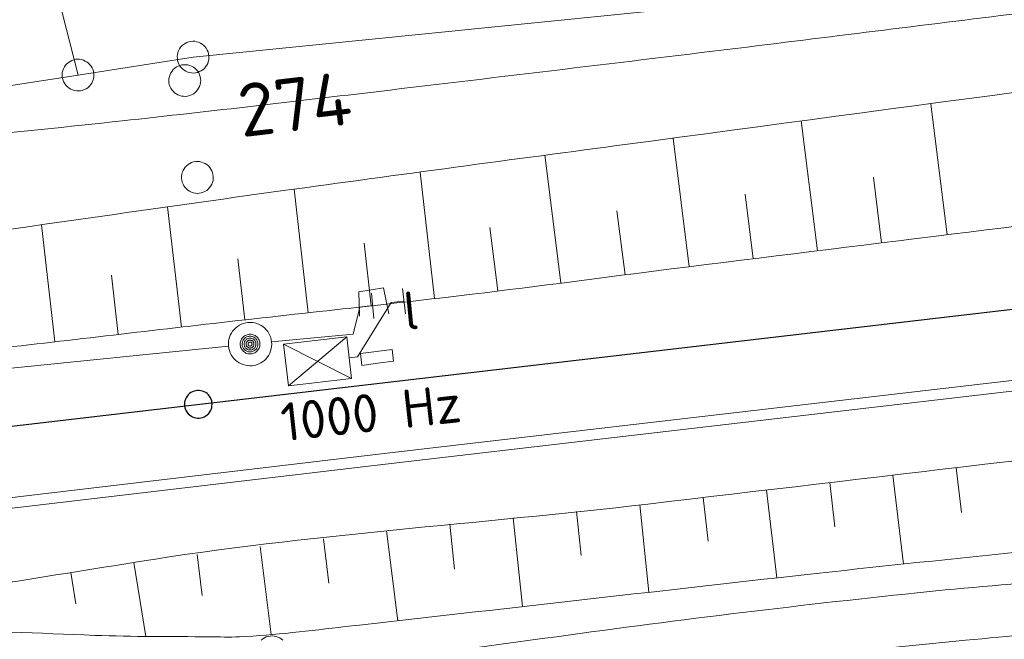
# Model space of a CAD drawing. Header units: metres. Extents: x 3425540 to 3446143, y 5432760 to 5444637.
# Tile 130 of 256: x 3436989 to 3437036, y 5439190 to 5439219. Entities that reach past the tile are written whole.
import ezdxf
from ezdxf.enums import TextEntityAlignment as Align

# ---------------------------------------------------------------- set-up
doc = ezdxf.new("R2010")
doc.units = ezdxf.units.M
for name, color, linetype, lineweight in [('B_Bestand', 9, 'Continuous', 18), ('B_Böschung', 9, 'Continuous', 18), ('B_Flurgrenzen', 9, 'Continuous', 18), ('B_Gleisachse', 9, 'Continuous', 25), ('B_Kilometrierung', 9, 'Continuous', 25), ('Bestand Kabeltröge', 9, 'Continuous', 18), ('Bestand_Neu_Strecke 3443', 9, 'Continuous', 18)]:
    doc.layers.add(name, color=color, linetype=linetype, lineweight=lineweight)
doc.styles.get("Standard").update_dxf_attribs({"font": 'isocpeur.ttf'})

msp = doc.modelspace()

# ---------------------------------------------------------------- linework, layer by layer
at = {"layer": 'B_Bestand'}
for p, q in [((3437007.309, 5439204.975), (3437007.171, 5439206.167)), ((3437005.822, 5439204.747), (3437005.708, 5439205.94)), ((3437005.168, 5439205.286), (3437004.846, 5439204.012)), ((3437006.644, 5439205.502), (3437005.06, 5439202.949)), ((3437005.765, 5439205.343), (3437005.169, 5439205.286)), ((3437007.24, 5439205.571), (3437006.644, 5439205.502)), ((3437004.846, 5439204.011), (3437001.009, 5439203.643)), ((3437001.797, 5439201.573), (3437004.547, 5439203.887)), ((3437004.775, 5439201.918), (3437001.569, 5439203.541)), ((3437005.194, 5439203.102), (3437006.682, 5439203.292)), ((3437005.265, 5439202.544), (3437005.194, 5439203.102)), ((3437006.682, 5439203.292), (3437006.753, 5439202.734)), ((3437006.009, 5439202.639), (3437005.265, 5439202.544)), ((3437006.753, 5439202.734), (3437006.009, 5439202.639))]:
    msp.add_line(p, q, dxfattribs=at)
for points in [[(3437005.142, 5439204.861), (3437005.115, 5439206.013), (3437006.277, 5439206.199), (3437006.526, 5439204.963)], [(3436999.895, 5439204.562), (3436999.788, 5439204.546), (3436999.685, 5439204.52), (3436999.585, 5439204.482), (3436999.489, 5439204.435), (3436999.399, 5439204.377), (3436999.315, 5439204.311), (3436999.239, 5439204.235), (3436999.171, 5439204.153), (3436999.112, 5439204.064), (3436999.062, 5439203.969), (3436999.023, 5439203.87), (3436998.994, 5439203.766), (3436998.977, 5439203.661), (3436998.97, 5439203.554), (3436998.975, 5439203.447), (3436998.99, 5439203.341), (3436999.018, 5439203.238), (3436999.055, 5439203.138), (3436999.102, 5439203.042), (3436999.16, 5439202.952), (3436999.227, 5439202.868), (3436999.301, 5439202.792), (3436999.384, 5439202.724), (3436999.473, 5439202.664), (3436999.568, 5439202.616), (3436999.667, 5439202.576), (3436999.77, 5439202.547), (3436999.876, 5439202.529), (3436999.982, 5439202.523), (3437000.09, 5439202.527), (3437000.195, 5439202.543), (3437000.299, 5439202.57), (3437000.399, 5439202.608), (3437000.495, 5439202.655), (3437000.585, 5439202.713), (3437000.669, 5439202.779), (3437000.745, 5439202.854), (3437000.813, 5439202.937), (3437000.872, 5439203.026), (3437000.922, 5439203.121), (3437000.961, 5439203.22), (3437000.989, 5439203.323), (3437001.007, 5439203.429), (3437001.014, 5439203.536), (3437001.009, 5439203.643), (3437000.993, 5439203.748), (3437000.967, 5439203.852), (3437000.929, 5439203.952), (3437000.881, 5439204.048), (3437000.824, 5439204.138), (3437000.758, 5439204.222), (3437000.682, 5439204.298), (3437000.6, 5439204.366), (3437000.511, 5439204.426), (3437000.416, 5439204.474), (3437000.317, 5439204.514), (3437000.213, 5439204.542), (3437000.108, 5439204.561), (3437000.001, 5439204.567), (3436999.895, 5439204.562)], [(3436999.948, 5439204.008), (3436999.899, 5439204), (3436999.852, 5439203.988), (3436999.807, 5439203.971), (3436999.763, 5439203.949), (3436999.722, 5439203.923), (3436999.684, 5439203.893), (3436999.65, 5439203.859), (3436999.618, 5439203.821), (3436999.592, 5439203.781), (3436999.569, 5439203.738), (3436999.551, 5439203.693), (3436999.538, 5439203.646), (3436999.531, 5439203.598), (3436999.527, 5439203.549), (3436999.53, 5439203.5), (3436999.537, 5439203.452), (3436999.549, 5439203.405), (3436999.566, 5439203.36), (3436999.587, 5439203.316), (3436999.614, 5439203.275), (3436999.644, 5439203.237), (3436999.678, 5439203.203), (3436999.715, 5439203.172), (3436999.756, 5439203.145), (3436999.799, 5439203.122), (3436999.844, 5439203.104), (3436999.891, 5439203.091), (3436999.939, 5439203.084), (3436999.988, 5439203.08), (3437000.037, 5439203.082), (3437000.084, 5439203.09), (3437000.132, 5439203.102), (3437000.177, 5439203.119), (3437000.221, 5439203.14), (3437000.261, 5439203.167), (3437000.3, 5439203.197), (3437000.334, 5439203.231), (3437000.365, 5439203.269), (3437000.392, 5439203.309), (3437000.414, 5439203.352), (3437000.432, 5439203.397), (3437000.445, 5439203.444), (3437000.454, 5439203.492), (3437000.456, 5439203.541), (3437000.454, 5439203.59), (3437000.447, 5439203.637), (3437000.435, 5439203.685), (3437000.418, 5439203.73), (3437000.396, 5439203.774), (3437000.37, 5439203.814), (3437000.34, 5439203.853), (3437000.306, 5439203.887), (3437000.268, 5439203.918), (3437000.228, 5439203.945), (3437000.185, 5439203.967), (3437000.139, 5439203.986), (3437000.093, 5439203.998), (3437000.045, 5439204.006), (3436999.996, 5439204.009), (3436999.948, 5439204.008)], [(3436999.957, 5439203.915), (3436999.918, 5439203.909), (3436999.88, 5439203.899), (3436999.844, 5439203.886), (3436999.809, 5439203.868), (3436999.777, 5439203.847), (3436999.746, 5439203.823), (3436999.718, 5439203.796), (3436999.693, 5439203.766), (3436999.672, 5439203.734), (3436999.654, 5439203.699), (3436999.639, 5439203.663), (3436999.629, 5439203.625), (3436999.623, 5439203.587), (3436999.62, 5439203.548), (3436999.622, 5439203.509), (3436999.627, 5439203.471), (3436999.638, 5439203.433), (3436999.651, 5439203.397), (3436999.668, 5439203.362), (3436999.69, 5439203.329), (3436999.713, 5439203.299), (3436999.741, 5439203.271), (3436999.771, 5439203.246), (3436999.803, 5439203.225), (3436999.838, 5439203.207), (3436999.874, 5439203.193), (3436999.911, 5439203.182), (3436999.949, 5439203.176), (3436999.989, 5439203.173), (3437000.028, 5439203.175), (3437000.066, 5439203.181), (3437000.104, 5439203.191), (3437000.14, 5439203.204), (3437000.174, 5439203.221), (3437000.208, 5439203.243), (3437000.238, 5439203.267), (3437000.266, 5439203.294), (3437000.29, 5439203.324), (3437000.312, 5439203.356), (3437000.33, 5439203.39), (3437000.344, 5439203.427), (3437000.354, 5439203.464), (3437000.361, 5439203.503), (3437000.364, 5439203.542), (3437000.362, 5439203.581), (3437000.356, 5439203.619), (3437000.346, 5439203.657), (3437000.332, 5439203.693), (3437000.315, 5439203.727), (3437000.294, 5439203.761), (3437000.27, 5439203.791), (3437000.243, 5439203.819), (3437000.213, 5439203.844), (3437000.181, 5439203.865), (3437000.146, 5439203.883), (3437000.11, 5439203.897), (3437000.072, 5439203.907), (3437000.034, 5439203.914), (3436999.996, 5439203.917), (3436999.957, 5439203.915)], [(3436999.966, 5439203.823), (3436999.936, 5439203.818), (3436999.908, 5439203.811), (3436999.881, 5439203.801), (3436999.855, 5439203.787), (3436999.83, 5439203.772), (3436999.807, 5439203.754), (3436999.787, 5439203.733), (3436999.768, 5439203.71), (3436999.751, 5439203.686), (3436999.738, 5439203.661), (3436999.728, 5439203.633), (3436999.72, 5439203.605), (3436999.715, 5439203.577), (3436999.713, 5439203.547), (3436999.715, 5439203.518), (3436999.719, 5439203.489), (3436999.726, 5439203.461), (3436999.737, 5439203.434), (3436999.749, 5439203.408), (3436999.765, 5439203.383), (3436999.783, 5439203.36), (3436999.804, 5439203.34), (3436999.826, 5439203.321), (3436999.85, 5439203.305), (3436999.876, 5439203.291), (3436999.903, 5439203.281), (3436999.931, 5439203.273), (3436999.96, 5439203.268), (3436999.989, 5439203.267), (3437000.019, 5439203.267), (3437000.047, 5439203.272), (3437000.076, 5439203.279), (3437000.103, 5439203.289), (3437000.129, 5439203.302), (3437000.154, 5439203.318), (3437000.176, 5439203.336), (3437000.198, 5439203.357), (3437000.216, 5439203.379), (3437000.232, 5439203.403), (3437000.246, 5439203.429), (3437000.256, 5439203.456), (3437000.264, 5439203.485), (3437000.269, 5439203.513), (3437000.27, 5439203.542), (3437000.27, 5439203.572), (3437000.265, 5439203.6), (3437000.258, 5439203.629), (3437000.248, 5439203.656), (3437000.234, 5439203.682), (3437000.219, 5439203.707), (3437000.201, 5439203.73), (3437000.18, 5439203.75), (3437000.158, 5439203.769), (3437000.133, 5439203.785), (3437000.107, 5439203.799), (3437000.08, 5439203.809), (3437000.052, 5439203.817), (3437000.023, 5439203.822), (3436999.994, 5439203.823), (3436999.966, 5439203.823)], [(3437005.06, 5439202.949), (3437004.661, 5439202.902), (3437004.547, 5439203.887), (3437001.569, 5439203.541), (3437001.797, 5439201.573), (3437004.775, 5439201.918), (3437004.661, 5439202.902)], [(3436999.974, 5439203.73), (3436999.955, 5439203.727), (3436999.936, 5439203.722), (3436999.918, 5439203.715), (3436999.901, 5439203.707), (3436999.884, 5439203.696), (3436999.869, 5439203.684), (3436999.855, 5439203.67), (3436999.843, 5439203.655), (3436999.832, 5439203.639), (3436999.823, 5439203.622), (3436999.816, 5439203.604), (3436999.81, 5439203.585), (3436999.807, 5439203.566), (3436999.806, 5439203.546), (3436999.807, 5439203.527), (3436999.81, 5439203.508), (3436999.814, 5439203.489), (3436999.821, 5439203.471), (3436999.83, 5439203.454), (3436999.841, 5439203.437), (3436999.853, 5439203.422), (3436999.866, 5439203.408), (3436999.881, 5439203.396), (3436999.898, 5439203.385), (3436999.915, 5439203.376), (3436999.933, 5439203.369), (3436999.952, 5439203.363), (3436999.971, 5439203.36), (3436999.99, 5439203.359), (3437000.01, 5439203.36), (3437000.029, 5439203.363), (3437000.048, 5439203.368), (3437000.066, 5439203.374), (3437000.084, 5439203.383), (3437000.1, 5439203.394), (3437000.115, 5439203.406), (3437000.129, 5439203.419), (3437000.141, 5439203.434), (3437000.152, 5439203.451), (3437000.161, 5439203.467), (3437000.168, 5439203.486), (3437000.173, 5439203.505), (3437000.176, 5439203.524), (3437000.177, 5439203.544), (3437000.177, 5439203.563), (3437000.174, 5439203.582), (3437000.169, 5439203.601), (3437000.162, 5439203.619), (3437000.153, 5439203.636), (3437000.143, 5439203.653), (3437000.131, 5439203.668), (3437000.117, 5439203.682), (3437000.102, 5439203.694), (3437000.086, 5439203.705), (3437000.069, 5439203.714), (3437000.051, 5439203.721), (3437000.032, 5439203.726), (3437000.013, 5439203.73), (3436999.994, 5439203.731), (3436999.974, 5439203.73)], [(3436999.983, 5439203.638), (3436999.973, 5439203.636), (3436999.964, 5439203.634), (3436999.946, 5439203.626), (3436999.938, 5439203.62), (3436999.931, 5439203.615), (3436999.923, 5439203.607), (3436999.917, 5439203.6), (3436999.912, 5439203.592), (3436999.907, 5439203.583), (3436999.901, 5439203.565), (3436999.899, 5439203.555), (3436999.899, 5439203.546), (3436999.9, 5439203.536), (3436999.901, 5439203.526), (3436999.903, 5439203.517), (3436999.907, 5439203.508), (3436999.911, 5439203.499), (3436999.916, 5439203.491), (3436999.922, 5439203.484), (3436999.929, 5439203.476), (3436999.936, 5439203.47), (3436999.945, 5439203.465), (3436999.953, 5439203.461), (3436999.962, 5439203.457), (3436999.972, 5439203.454), (3436999.982, 5439203.452), (3437000.001, 5439203.452), (3437000.01, 5439203.454), (3437000.02, 5439203.456), (3437000.038, 5439203.464), (3437000.046, 5439203.469), (3437000.053, 5439203.475), (3437000.06, 5439203.482), (3437000.066, 5439203.489), (3437000.072, 5439203.498), (3437000.076, 5439203.506), (3437000.08, 5439203.515), (3437000.082, 5439203.525), (3437000.084, 5439203.535), (3437000.085, 5439203.544), (3437000.085, 5439203.554), (3437000.083, 5439203.563), (3437000.081, 5439203.573), (3437000.077, 5439203.582), (3437000.072, 5439203.591), (3437000.067, 5439203.599), (3437000.062, 5439203.606), (3437000.054, 5439203.613), (3437000.047, 5439203.619), (3437000.039, 5439203.625), (3437000.03, 5439203.629), (3437000.021, 5439203.633), (3437000.012, 5439203.635), (3437000.002, 5439203.637), (3436999.993, 5439203.638), (3436999.983, 5439203.638)]]:
    msp.add_lwpolyline(points, dxfattribs=at)
for points, knots in [([(3436701.593, 5439177.765), (3436706.651, 5439178.289), (3436711.708, 5439178.812), (3436716.766, 5439179.335), (3436724.44, 5439180.129), (3436732.113, 5439180.933), (3436739.786, 5439181.742), (3436746.61, 5439182.462), (3436753.369, 5439183.717), (3436760.19, 5439184.465), (3436764.354, 5439184.922), (3436768.532, 5439185.256), (3436772.696, 5439185.718), (3436778.626, 5439186.377), (3436784.555, 5439187.039), (3436790.484, 5439187.706), (3436794.775, 5439188.189), (3436799.065, 5439188.671), (3436803.354, 5439189.172), (3436807.303, 5439189.633), (3436811.241, 5439190.185), (3436815.178, 5439190.743), (3436819.749, 5439191.392), (3436824.314, 5439192.085), (3436828.886, 5439192.732), (3436835.664, 5439193.692), (3436842.446, 5439194.622), (3436849.229, 5439195.547), (3436855.534, 5439196.408), (3436861.871, 5439197.036), (3436868.168, 5439197.955), (3436874.285, 5439198.848), (3436880.37, 5439199.942), (3436886.479, 5439200.886), (3436893.124, 5439201.913), (3436899.768, 5439202.949), (3436906.424, 5439203.911), (3436911.336, 5439204.621), (3436916.254, 5439205.283), (3436921.178, 5439205.9), (3436925.99, 5439206.504), (3436930.803, 5439207.094), (3436935.617, 5439207.68), (3436941.162, 5439208.355), (3436946.704, 5439209.045), (3436952.255, 5439209.669), (3436956.565, 5439210.154), (3436960.883, 5439210.555), (3436965.195, 5439211.018), (3436969.695, 5439211.502), (3436974.193, 5439212.002), (3436978.693, 5439212.484), (3436983.783, 5439213.029), (3436988.88, 5439213.499), (3436993.969, 5439214.055), (3436998.179, 5439214.515), (3437002.385, 5439215.007), (3437006.59, 5439215.508), (3437012.381, 5439216.199), (3437018.172, 5439216.886), (3437023.96, 5439217.601), (3437028.46, 5439218.157), (3437032.959, 5439218.717), (3437037.458, 5439219.276), (3437043.027, 5439219.969), (3437048.594, 5439220.67), (3437054.163, 5439221.364), (3437060.367, 5439222.137), (3437066.585, 5439222.795), (3437072.789, 5439223.563), (3437077.469, 5439224.142), (3437082.13, 5439224.868), (3437086.81, 5439225.447), (3437092.234, 5439226.119), (3437097.66, 5439226.774), (3437103.087, 5439227.424), (3437109.015, 5439228.134), (3437114.948, 5439228.8), (3437120.875, 5439229.518), (3437125.312, 5439230.056), (3437129.732, 5439230.724), (3437134.164, 5439231.298), (3437141.118, 5439232.199), (3437148.105, 5439232.846), (3437155.053, 5439233.802), (3437162.047, 5439234.765), (3437169.016, 5439235.889), (3437175.98, 5439237.048), (3437183.623, 5439238.321), (3437191.26, 5439239.622), (3437198.897, 5439240.921), (3437201.645, 5439241.389), (3437204.374, 5439241.949), (3437207.131, 5439242.376), (3437210.493, 5439242.897), (3437213.893, 5439243.05), (3437217.281, 5439243.318), (3437220.733, 5439243.592), (3437224.184, 5439243.859), (3437227.64, 5439244.051), (3437233.128, 5439244.357), (3437238.641, 5439244.019), (3437244.126, 5439244.365), (3437252.781, 5439244.911), (3437261.421, 5439245.694), (3437270.076, 5439246.249), (3437275.76, 5439246.614), (3437281.441, 5439247.044), (3437287.131, 5439247.296), (3437292.796, 5439247.547), (3437298.46, 5439247.798), (3437304.125, 5439248.048)], [0, 0, 0, 0, 0.025133, 0.025133, 0.025133, 0.063269, 0.063269, 0.063269, 0.097186, 0.097186, 0.097186, 0.117895, 0.117895, 0.117895, 0.147386, 0.147386, 0.147386, 0.168728, 0.168728, 0.168728, 0.188381, 0.188381, 0.188381, 0.211204, 0.211204, 0.211204, 0.245041, 0.245041, 0.245041, 0.276498, 0.276498, 0.276498, 0.307052, 0.307052, 0.307052, 0.34029, 0.34029, 0.34029, 0.36482, 0.36482, 0.36482, 0.38879, 0.38879, 0.38879, 0.416399, 0.416399, 0.416399, 0.437835, 0.437835, 0.437835, 0.460206, 0.460206, 0.460206, 0.485508, 0.485508, 0.485508, 0.506441, 0.506441, 0.506441, 0.535268, 0.535268, 0.535268, 0.557678, 0.557678, 0.557678, 0.585416, 0.585416, 0.585416, 0.616319, 0.616319, 0.616319, 0.639628, 0.639628, 0.639628, 0.666644, 0.666644, 0.666644, 0.696155, 0.696155, 0.696155, 0.718246, 0.718246, 0.718246, 0.752911, 0.752911, 0.752911, 0.787803, 0.787803, 0.787803, 0.826098, 0.826098, 0.826098, 0.839875, 0.839875, 0.839875, 0.856671, 0.856671, 0.856671, 0.873781, 0.873781, 0.873781, 0.90095, 0.90095, 0.90095, 0.943819, 0.943819, 0.943819, 0.971972, 0.971972, 0.971972, 1, 1, 1, 1]), ([(3436720.778, 5439147.924), (3436724.509, 5439148.388), (3436728.239, 5439148.852), (3436731.97, 5439149.316), (3436738.073, 5439150.075), (3436744.206, 5439150.577), (3436750.323, 5439151.212), (3436756.096, 5439151.812), (3436761.872, 5439152.392), (3436767.642, 5439153.023), (3436776.783, 5439154.023), (3436785.882, 5439155.374), (3436794.992, 5439156.627), (3436802.086, 5439157.603), (3436809.179, 5439158.581), (3436816.273, 5439159.557), (3436822.132, 5439160.363), (3436827.991, 5439161.168), (3436833.85, 5439161.972), (3436842.264, 5439163.127), (3436850.699, 5439164.128), (3436859.13, 5439165.15), (3436862.596, 5439165.57), (3436866.093, 5439165.722), (3436869.555, 5439166.184), (3436880.208, 5439167.605), (3436890.811, 5439169.342), (3436901.399, 5439171.175), (3436910.105, 5439172.682), (3436918.795, 5439174.268), (3436927.506, 5439175.743), (3436936.035, 5439177.187), (3436944.565, 5439178.623), (3436953.096, 5439180.054), (3436966.058, 5439182.229), (3436979.024, 5439184.378), (3436991.995, 5439186.501), (3436999.271, 5439187.692), (3437006.575, 5439188.688), (3437013.881, 5439189.692), (3437019.717, 5439190.495), (3437025.561, 5439191.223), (3437031.42, 5439191.833), (3437036.123, 5439192.323), (3437040.846, 5439192.58), (3437045.551, 5439193.04), (3437047.612, 5439193.242), (3437049.672, 5439193.457), (3437051.726, 5439193.72), (3437055.441, 5439194.196), (3437059.129, 5439194.864), (3437062.841, 5439195.357), (3437066.884, 5439195.895), (3437070.948, 5439196.276), (3437074.99, 5439196.824), (3437083.469, 5439197.975), (3437091.885, 5439199.576), (3437100.37, 5439200.698), (3437110.439, 5439202.03), (3437120.518, 5439203.284), (3437130.613, 5439204.406), (3437142.603, 5439205.739), (3437154.606, 5439206.939), (3437166.595, 5439208.273), (3437173.234, 5439209.012), (3437179.874, 5439209.736), (3437186.498, 5439210.601), (3437194.711, 5439211.674), (3437202.898, 5439212.932), (3437211.106, 5439214.042), (3437217.997, 5439214.975), (3437224.896, 5439215.845), (3437231.784, 5439216.8), (3437239.391, 5439217.855), (3437246.99, 5439218.957), (3437254.589, 5439220.068), (3437267.156, 5439221.907), (3437279.698, 5439223.922), (3437292.276, 5439225.683), (3437297.029, 5439226.349), (3437301.782, 5439227.015), (3437306.535, 5439227.68)], [0, 0, 0, 0, 0.019074, 0.019074, 0.019074, 0.050277, 0.050277, 0.050277, 0.079727, 0.079727, 0.079727, 0.126381, 0.126381, 0.126381, 0.162711, 0.162711, 0.162711, 0.192716, 0.192716, 0.192716, 0.235806, 0.235806, 0.235806, 0.253524, 0.253524, 0.253524, 0.308036, 0.308036, 0.308036, 0.352859, 0.352859, 0.352859, 0.396746, 0.396746, 0.396746, 0.463429, 0.463429, 0.463429, 0.500834, 0.500834, 0.500834, 0.530716, 0.530716, 0.530716, 0.554702, 0.554702, 0.554702, 0.565208, 0.565208, 0.565208, 0.584208, 0.584208, 0.584208, 0.604904, 0.604904, 0.604904, 0.648324, 0.648324, 0.648324, 0.699854, 0.699854, 0.699854, 0.761057, 0.761057, 0.761057, 0.794946, 0.794946, 0.794946, 0.836968, 0.836968, 0.836968, 0.872248, 0.872248, 0.872248, 0.91121, 0.91121, 0.91121, 0.97565, 0.97565, 0.97565, 1, 1, 1, 1]), ([(3437090.633, 5439196.583), (3437086.334, 5439196.008), (3437082.034, 5439195.433), (3437077.735, 5439194.858), (3437074.603, 5439194.439), (3437071.473, 5439193.998), (3437068.343, 5439193.565), (3437064.521, 5439193.037), (3437060.707, 5439192.45), (3437056.884, 5439191.926), (3437053.304, 5439191.436), (3437049.71, 5439191.066), (3437046.114, 5439190.72), (3437041.98, 5439190.322), (3437037.84, 5439189.995), (3437033.706, 5439189.599), (3437030.365, 5439189.279), (3437027.026, 5439188.94), (3437023.689, 5439188.578), (3437020.264, 5439188.207), (3437016.839, 5439187.818), (3437013.436, 5439187.285), (3437009.442, 5439186.66), (3437005.452, 5439186.015), (3437001.459, 5439185.388), (3436995.6, 5439184.468), (3436989.741, 5439183.548), (3436983.882, 5439182.629), (3436978.195, 5439181.738), (3436972.509, 5439180.848), (3436966.822, 5439179.958), (3436961.642, 5439179.147), (3436956.448, 5439178.428), (3436951.278, 5439177.558), (3436943.944, 5439176.324), (3436936.629, 5439174.979), (3436929.307, 5439173.678), (3436922.04, 5439172.387), (3436914.775, 5439171.091), (3436907.508, 5439169.8), (3436905.195, 5439169.389), (3436902.877, 5439169.01), (3436900.563, 5439168.604), (3436896.924, 5439167.967), (3436893.344, 5439167.031), (3436889.707, 5439166.363), (3436886.221, 5439165.723), (3436882.717, 5439165.201), (3436879.195, 5439164.811), (3436876.757, 5439164.542), (3436874.306, 5439164.408), (3436871.871, 5439164.121), (3436867.792, 5439163.641), (3436863.712, 5439163.161), (3436859.636, 5439162.656), (3436855.701, 5439162.169), (3436851.767, 5439161.679), (3436847.832, 5439161.191), (3436842.016, 5439160.471), (3436836.195, 5439159.785), (3436830.381, 5439159.045), (3436824.164, 5439158.254), (3436817.976, 5439157.248), (3436811.77, 5439156.372), (3436806.2, 5439155.586), (3436800.632, 5439154.784), (3436795.055, 5439154.045), (3436788.323, 5439153.153), (3436781.578, 5439152.367), (3436774.837, 5439151.55), (3436769.21, 5439150.869), (3436763.586, 5439150.161), (3436757.948, 5439149.567), (3436753.281, 5439149.076), (3436748.601, 5439148.722), (3436743.929, 5439148.281), (3436740.424, 5439147.951), (3436736.921, 5439147.606), (3436733.418, 5439147.246), (3436729.696, 5439146.864), (3436726.002, 5439146.274), (3436722.303, 5439145.695), (3436719.244, 5439145.216), (3436716.178, 5439144.74), (3436713.199, 5439143.89), (3436710.25, 5439143.049), (3436707.347, 5439142.085), (3436704.411, 5439141.217), (3436701.456, 5439140.343), (3436698.5, 5439139.482), (3436695.536, 5439138.632), (3436693.237, 5439137.973), (3436690.924, 5439137.441), (3436688.557, 5439136.994), (3436685.544, 5439136.425), (3436682.51, 5439136.162), (3436679.47, 5439136.144), (3436677.001, 5439136.13), (3436674.526, 5439136.199), (3436672.06, 5439136.316), (3436669.531, 5439136.437), (3436667.006, 5439136.747), (3436664.478, 5439136.834), (3436662.556, 5439136.901), (3436660.628, 5439136.801), (3436658.705, 5439136.661), (3436655.99, 5439136.464), (3436653.28, 5439136.247), (3436650.606, 5439135.713), (3436648.261, 5439135.246), (3436645.947, 5439134.707), (3436643.627, 5439134.161), (3436639.434, 5439133.176), (3436635.292, 5439132.022), (3436631.083, 5439131.066), (3436628.415, 5439130.46), (3436625.699, 5439130.184), (3436622.984, 5439129.86), (3436620.781, 5439129.597), (3436618.552, 5439129.388), (3436616.349, 5439129.515), (3436613.221, 5439129.696), (3436610.1, 5439130.279), (3436607.044, 5439131.066), (3436604.011, 5439131.848), (3436601.027, 5439132.732), (3436597.997, 5439133.48), (3436596.257, 5439133.91), (3436594.515, 5439134.335), (3436592.775, 5439134.766), (3436590.476, 5439135.336), (3436588.18, 5439135.916), (3436585.882, 5439136.49), (3436583.941, 5439136.975), (3436581.992, 5439137.47), (3436580.023, 5439137.783), (3436578.04, 5439138.098), (3436575.983, 5439137.743), (3436573.992, 5439137.437), (3436570.888, 5439136.96), (3436567.785, 5439136.485), (3436564.687, 5439135.972), (3436562.14, 5439135.55), (3436559.602, 5439135.073), (3436557.049, 5439134.689), (3436550.453, 5439133.699), (3436543.841, 5439132.825), (3436537.231, 5439131.931), (3436532.034, 5439131.229), (3436526.837, 5439130.531), (3436521.636, 5439129.862), (3436517.364, 5439129.313), (3436513.083, 5439128.844), (3436508.798, 5439128.396), (3436505.367, 5439128.037), (3436501.932, 5439127.735), (3436498.493, 5439127.453), (3436493.758, 5439127.065), (3436489.022, 5439126.745), (3436484.277, 5439126.505), (3436479.568, 5439126.268), (3436474.858, 5439126.125), (3436470.146, 5439126.074), (3436465.739, 5439126.026), (3436461.33, 5439125.986), (3436456.924, 5439126.073), (3436448.555, 5439126.239), (3436440.186, 5439126.405), (3436431.817, 5439126.57)], [0, 0, 0, 0, 0.019538, 0.019538, 0.019538, 0.033772, 0.033772, 0.033772, 0.051152, 0.051152, 0.051152, 0.067424, 0.067424, 0.067424, 0.08613, 0.08613, 0.08613, 0.101247, 0.101247, 0.101247, 0.116764, 0.116764, 0.116764, 0.13497, 0.13497, 0.13497, 0.161684, 0.161684, 0.161684, 0.187611, 0.187611, 0.187611, 0.211226, 0.211226, 0.211226, 0.244724, 0.244724, 0.244724, 0.277968, 0.277968, 0.277968, 0.288549, 0.288549, 0.288549, 0.305192, 0.305192, 0.305192, 0.321146, 0.321146, 0.321146, 0.332191, 0.332191, 0.332191, 0.350692, 0.350692, 0.350692, 0.368551, 0.368551, 0.368551, 0.39495, 0.39495, 0.39495, 0.42318, 0.42318, 0.42318, 0.448519, 0.448519, 0.448519, 0.479105, 0.479105, 0.479105, 0.504637, 0.504637, 0.504637, 0.525774, 0.525774, 0.525774, 0.541632, 0.541632, 0.541632, 0.558482, 0.558482, 0.558482, 0.572417, 0.572417, 0.572417, 0.586208, 0.586208, 0.586208, 0.600087, 0.600087, 0.600087, 0.610851, 0.610851, 0.610851, 0.624554, 0.624554, 0.624554, 0.635682, 0.635682, 0.635682, 0.647093, 0.647093, 0.647093, 0.655764, 0.655764, 0.655764, 0.668008, 0.668008, 0.668008, 0.678742, 0.678742, 0.678742, 0.698141, 0.698141, 0.698141, 0.710435, 0.710435, 0.710435, 0.720411, 0.720411, 0.720411, 0.734574, 0.734574, 0.734574, 0.748633, 0.748633, 0.748633, 0.756708, 0.756708, 0.756708, 0.767376, 0.767376, 0.767376, 0.776384, 0.776384, 0.776384, 0.785454, 0.785454, 0.785454, 0.799597, 0.799597, 0.799597, 0.811226, 0.811226, 0.811226, 0.841268, 0.841268, 0.841268, 0.864888, 0.864888, 0.864888, 0.884289, 0.884289, 0.884289, 0.899826, 0.899826, 0.899826, 0.921218, 0.921218, 0.921218, 0.942444, 0.942444, 0.942444, 0.962296, 0.962296, 0.962296, 1, 1, 1, 1])]:
    msp.add_open_spline(points, degree=3, knots=knots, dxfattribs=at)
at = {"layer": 'B_Böschung'}
for p, q in [((3437032.829, 5439208.693), (3437032.063, 5439214.865)), ((3437026.72, 5439207.935), (3437025.961, 5439214.051)), ((3437020.679, 5439207.185), (3437019.926, 5439213.246)), ((3437014.64, 5439206.422), (3437013.878, 5439212.437)), ((3437008.685, 5439205.691), (3437008.007, 5439211.647)), ((3437029.741, 5439208.31), (3437029.36, 5439211.382)), ((3437002.723, 5439205.015), (3437002.071, 5439210.84)), ((3437023.7, 5439207.56), (3437023.322, 5439210.604)), ((3436996.761, 5439204.343), (3436996.105, 5439210.003)), ((3437017.659, 5439206.805), (3437017.277, 5439209.823)), ((3436990.8, 5439203.652), (3436990.164, 5439209.166)), ((3437011.664, 5439206.045), (3437011.288, 5439209.042)), ((3437005.704, 5439205.351), (3437005.369, 5439208.297)), ((3436999.741, 5439204.682), (3436999.419, 5439207.553)), ((3436993.781, 5439203.997), (3436993.457, 5439206.791)), ((3437030.281, 5439197.373), (3437030.775, 5439193.178)), ((3437033.26, 5439197.724), (3437033.509, 5439195.61)), ((3437027.301, 5439197.022), (3437027.546, 5439194.941)), ((3437024.322, 5439196.67), (3437024.809, 5439192.534)), ((3437018.362, 5439195.974), (3437018.784, 5439191.855)), ((3437021.342, 5439196.319), (3437021.582, 5439194.259)), ((3437015.377, 5439195.668), (3437015.59, 5439193.594)), ((3437009.408, 5439195.057), (3437009.628, 5439192.952)), ((3437012.393, 5439195.363), (3437012.822, 5439191.183)), ((3437006.425, 5439194.745), (3437006.947, 5439190.518)), ((3437003.447, 5439194.377), (3437003.707, 5439192.279)), ((3436997.493, 5439193.641), (3436997.739, 5439191.701)), ((3437000.47, 5439194.009), (3437000.982, 5439189.876)), ((3436994.517, 5439193.263), (3436995.075, 5439189.781)), ((3436991.555, 5439192.788), (3436991.79, 5439191.321))]:
    msp.add_line(p, q, dxfattribs=at)
for points, knots in [([(3436847.241, 5439191.37), (3436851.016, 5439191.886), (3436854.791, 5439192.401), (3436858.566, 5439192.916), (3436867.889, 5439194.189), (3436877.275, 5439194.949), (3436886.618, 5439196.061), (3436890.181, 5439196.485), (3436893.743, 5439196.909), (3436897.305, 5439197.343), (3436905.35, 5439198.324), (3436913.396, 5439199.296), (3436921.437, 5439200.311), (3436928.859, 5439201.248), (3436936.278, 5439202.202), (3436943.698, 5439203.152), (3436947.417, 5439203.629), (3436951.135, 5439204.113), (3436954.854, 5439204.59), (3436960.239, 5439205.281), (3436965.637, 5439205.864), (3436971.023, 5439206.552), (3436975.151, 5439207.08), (3436979.276, 5439207.637), (3436983.398, 5439208.209), (3436989.453, 5439209.049), (3436995.5, 5439209.937), (3437001.556, 5439210.77), (3437006.96, 5439211.514), (3437012.367, 5439212.237), (3437017.775, 5439212.959), (3437030.879, 5439214.709), (3437043.978, 5439216.505), (3437057.109, 5439218.048), (3437070.446, 5439219.616), (3437083.801, 5439221.023), (3437097.145, 5439222.529), (3437116.918, 5439224.762), (3437136.691, 5439226.998), (3437156.454, 5439229.323), (3437165.125, 5439230.343), (3437173.714, 5439231.983), (3437182.378, 5439233.061), (3437187.262, 5439233.669), (3437192.148, 5439234.258), (3437197.035, 5439234.843), (3437200.055, 5439235.205), (3437203.072, 5439235.587), (3437206.097, 5439235.906), (3437222.726, 5439237.663), (3437239.403, 5439238.87), (3437256.071, 5439240.168), (3437270.729, 5439241.31), (3437285.387, 5439242.451), (3437300.045, 5439243.592)], [0, 0, 0, 0, 0.025072, 0.025072, 0.025072, 0.08699, 0.08699, 0.08699, 0.1106, 0.1106, 0.1106, 0.163933, 0.163933, 0.163933, 0.213158, 0.213158, 0.213158, 0.237832, 0.237832, 0.237832, 0.273559, 0.273559, 0.273559, 0.300946, 0.300946, 0.300946, 0.341169, 0.341169, 0.341169, 0.377069, 0.377069, 0.377069, 0.464067, 0.464067, 0.464067, 0.552435, 0.552435, 0.552435, 0.683381, 0.683381, 0.683381, 0.740833, 0.740833, 0.740833, 0.77322, 0.77322, 0.77322, 0.793234, 0.793234, 0.793234, 0.903251, 0.903251, 0.903251, 1, 1, 1, 1]), ([(3436847.621, 5439188.427), (3436852.293, 5439189.056), (3436856.966, 5439189.685), (3436861.638, 5439190.314), (3436864.506, 5439190.7), (3436867.388, 5439190.962), (3436870.264, 5439191.284), (3436875.016, 5439191.816), (3436879.768, 5439192.354), (3436884.521, 5439192.876), (3436888.61, 5439193.326), (3436892.71, 5439193.674), (3436896.803, 5439194.095), (3436903.192, 5439194.753), (3436909.581, 5439195.42), (3436915.969, 5439196.089), (3436920.315, 5439196.544), (3436924.651, 5439197.09), (3436929.002, 5439197.496), (3436936.073, 5439198.156), (3436943.155, 5439198.673), (3436950.231, 5439199.273), (3436953.109, 5439199.517), (3436955.989, 5439199.746), (3436958.865, 5439200.018), (3436964.065, 5439200.51), (3436969.237, 5439201.257), (3436974.428, 5439201.832), (3436978.511, 5439202.285), (3436982.597, 5439202.711), (3436986.678, 5439203.176), (3436990.544, 5439203.617), (3436994.409, 5439204.074), (3436998.275, 5439204.518), (3437002.337, 5439204.985), (3437006.403, 5439205.41), (3437010.463, 5439205.893), (3437013.591, 5439206.265), (3437016.712, 5439206.693), (3437019.838, 5439207.081), (3437028.63, 5439208.174), (3437037.421, 5439209.27), (3437046.218, 5439210.327), (3437048.998, 5439210.661), (3437051.781, 5439210.968), (3437054.562, 5439211.297), (3437066.772, 5439212.741), (3437078.97, 5439214.294), (3437091.181, 5439215.733), (3437094.553, 5439216.131), (3437097.935, 5439216.452), (3437101.306, 5439216.858), (3437114.702, 5439218.471), (3437128.093, 5439220.117), (3437141.489, 5439221.73), (3437155.582, 5439223.427), (3437169.676, 5439225.125), (3437183.77, 5439226.817), (3437193.219, 5439227.952), (3437202.672, 5439229.056), (3437212.121, 5439230.19), (3437227.511, 5439232.037), (3437242.881, 5439234.041), (3437258.273, 5439235.872), (3437272.303, 5439237.542), (3437286.333, 5439239.212), (3437300.363, 5439240.881)], [0, 0, 0, 0, 0.03103, 0.03103, 0.03103, 0.050075, 0.050075, 0.050075, 0.081548, 0.081548, 0.081548, 0.108627, 0.108627, 0.108627, 0.150904, 0.150904, 0.150904, 0.179664, 0.179664, 0.179664, 0.226402, 0.226402, 0.226402, 0.245415, 0.245415, 0.245415, 0.279791, 0.279791, 0.279791, 0.306829, 0.306829, 0.306829, 0.332442, 0.332442, 0.332442, 0.359352, 0.359352, 0.359352, 0.380084, 0.380084, 0.380084, 0.438398, 0.438398, 0.438398, 0.456828, 0.456828, 0.456828, 0.537756, 0.537756, 0.537756, 0.560106, 0.560106, 0.560106, 0.648912, 0.648912, 0.648912, 0.742344, 0.742344, 0.742344, 0.804984, 0.804984, 0.804984, 0.907004, 0.907004, 0.907004, 1, 1, 1, 1]), ([(3436976.744, 5439190.411), (3436982.76, 5439191.377), (3436988.775, 5439192.342), (3436994.791, 5439193.307), (3437002.718, 5439194.579), (3437010.751, 5439195.071), (3437018.725, 5439196.011), (3437029.31, 5439197.259), (3437039.896, 5439198.498), (3437050.477, 5439199.776), (3437062.825, 5439201.268), (3437075.146, 5439202.986), (3437087.502, 5439204.407), (3437097.345, 5439205.539), (3437107.19, 5439206.659), (3437117.034, 5439207.786), (3437131.875, 5439209.486), (3437146.716, 5439211.189), (3437161.556, 5439212.897), (3437179.434, 5439214.955), (3437197.194, 5439217.97), (3437215.071, 5439220.039), (3437219.959, 5439220.605), (3437224.849, 5439221.147), (3437229.74, 5439221.68), (3437233.921, 5439222.136), (3437238.101, 5439222.612), (3437242.286, 5439223.032), (3437246.231, 5439223.428), (3437250.178, 5439223.806), (3437254.125, 5439224.19), (3437256.126, 5439224.385), (3437258.128, 5439224.577), (3437260.13, 5439224.769), (3437261.305, 5439224.882), (3437262.484, 5439224.965), (3437263.664, 5439225.002), (3437264.61, 5439225.032), (3437265.557, 5439225.015), (3437266.503, 5439224.976), (3437268.765, 5439224.884), (3437271.026, 5439224.744), (3437273.289, 5439224.666), (3437274.536, 5439224.623), (3437275.783, 5439224.58), (3437277.03, 5439224.537)], [0, 0, 0, 0, 0.060442, 0.060442, 0.060442, 0.140091, 0.140091, 0.140091, 0.245824, 0.245824, 0.245824, 0.369213, 0.369213, 0.369213, 0.467508, 0.467508, 0.467508, 0.615701, 0.615701, 0.615701, 0.794234, 0.794234, 0.794234, 0.843045, 0.843045, 0.843045, 0.884772, 0.884772, 0.884772, 0.924109, 0.924109, 0.924109, 0.944058, 0.944058, 0.944058, 0.95577, 0.95577, 0.95577, 0.965158, 0.965158, 0.965158, 0.987622, 0.987622, 0.987622, 1, 1, 1, 1]), ([(3436976.912, 5439190.438), (3436982.167, 5439190.235), (3436987.421, 5439190.032), (3436992.676, 5439189.829), (3436994.471, 5439189.76), (3436996.268, 5439189.778), (3436998.064, 5439189.76), (3436998.542, 5439189.755), (3436999.019, 5439189.74), (3436999.497, 5439189.76), (3437001.164, 5439189.83), (3437002.818, 5439190.053), (3437004.475, 5439190.239), (3437011.729, 5439191.053), (3437018.979, 5439191.887), (3437026.233, 5439192.695), (3437032.528, 5439193.397), (3437038.835, 5439193.991), (3437045.125, 5439194.742), (3437046.38, 5439194.892), (3437047.627, 5439195.099), (3437048.876, 5439195.288), (3437050.332, 5439195.508), (3437051.78, 5439195.789), (3437053.241, 5439195.97), (3437067.003, 5439197.679), (3437080.766, 5439199.38), (3437094.529, 5439201.083), (3437106.839, 5439202.606), (3437119.148, 5439204.13), (3437131.458, 5439205.652), (3437139.454, 5439206.641), (3437147.467, 5439207.485), (3437155.466, 5439208.45), (3437162.915, 5439209.349), (3437170.346, 5439210.388), (3437177.792, 5439211.31), (3437185.899, 5439212.314), (3437194.042, 5439213.026), (3437202.14, 5439214.109), (3437217.206, 5439216.125), (3437232.259, 5439218.237), (3437247.308, 5439220.378), (3437257.082, 5439221.769), (3437266.856, 5439223.16), (3437276.63, 5439224.551)], [0, 0, 0, 0, 0.052251, 0.052251, 0.052251, 0.070098, 0.070098, 0.070098, 0.074844, 0.074844, 0.074844, 0.091407, 0.091407, 0.091407, 0.163929, 0.163929, 0.163929, 0.226867, 0.226867, 0.226867, 0.239422, 0.239422, 0.239422, 0.254054, 0.254054, 0.254054, 0.391848, 0.391848, 0.391848, 0.515093, 0.515093, 0.515093, 0.595147, 0.595147, 0.595147, 0.669697, 0.669697, 0.669697, 0.750871, 0.750871, 0.750871, 0.901905, 0.901905, 0.901905, 1, 1, 1, 1])]:
    msp.add_open_spline(points, degree=3, knots=knots, dxfattribs=at)
at = {"layer": 'B_Flurgrenzen'}
for p, q in [((3436991.888, 5439216.212), (3436977.786, 5439271.725)), ((3436997.308, 5439217.057), (3437032.304, 5439220.582)), ((3436991.888, 5439216.212), (3436997.308, 5439217.057)), ((3436980.83, 5439214.509), (3436991.888, 5439216.212))]:
    msp.add_line(p, q, dxfattribs=at)
for points in [[(3436997.952, 5439216.672), (3436997.996, 5439216.756), (3436998.026, 5439216.841), (3436998.049, 5439216.937), (3436998.056, 5439217.029), (3436998.05, 5439217.122), (3436998.039, 5439217.219), (3436998.017, 5439217.308), (3436997.978, 5439217.393), (3436997.931, 5439217.476), (3436997.871, 5439217.547), (3436997.807, 5439217.612), (3436997.732, 5439217.671), (3436997.651, 5439217.72), (3436997.564, 5439217.758), (3436997.475, 5439217.783), (3436997.384, 5439217.803), (3436997.289, 5439217.805), (3436997.196, 5439217.799), (3436997.107, 5439217.777), (3436997.017, 5439217.741), (3436996.932, 5439217.703), (3436996.854, 5439217.653), (3436996.78, 5439217.587), (3436996.719, 5439217.52), (3436996.665, 5439217.442), (3436996.622, 5439217.358), (3436996.592, 5439217.273), (3436996.568, 5439217.177), (3436996.561, 5439217.085), (3436996.567, 5439216.992), (3436996.579, 5439216.895), (3436996.601, 5439216.806), (3436996.64, 5439216.721), (3436996.686, 5439216.638), (3436996.747, 5439216.567), (3436996.811, 5439216.502), (3436996.886, 5439216.443), (3436996.967, 5439216.394), (3436997.054, 5439216.356), (3436997.142, 5439216.331), (3436997.233, 5439216.311), (3436997.329, 5439216.309), (3436997.422, 5439216.315), (3436997.511, 5439216.337), (3436997.601, 5439216.373), (3436997.686, 5439216.411), (3436997.764, 5439216.461), (3436997.838, 5439216.527), (3436997.899, 5439216.594), (3436997.952, 5439216.672)], [(3436992.531, 5439215.827), (3436992.575, 5439215.911), (3436992.605, 5439215.996), (3436992.628, 5439216.092), (3436992.635, 5439216.184), (3436992.629, 5439216.277), (3436992.618, 5439216.374), (3436992.596, 5439216.463), (3436992.557, 5439216.548), (3436992.51, 5439216.631), (3436992.45, 5439216.702), (3436992.386, 5439216.767), (3436992.311, 5439216.826), (3436992.23, 5439216.875), (3436992.143, 5439216.913), (3436992.054, 5439216.938), (3436991.963, 5439216.958), (3436991.868, 5439216.96), (3436991.775, 5439216.954), (3436991.686, 5439216.932), (3436991.596, 5439216.896), (3436991.511, 5439216.858), (3436991.433, 5439216.808), (3436991.359, 5439216.742), (3436991.298, 5439216.675), (3436991.244, 5439216.597), (3436991.201, 5439216.513), (3436991.171, 5439216.428), (3436991.147, 5439216.332), (3436991.14, 5439216.24), (3436991.146, 5439216.147), (3436991.158, 5439216.05), (3436991.18, 5439215.961), (3436991.219, 5439215.876), (3436991.265, 5439215.793), (3436991.326, 5439215.722), (3436991.39, 5439215.657), (3436991.465, 5439215.598), (3436991.546, 5439215.549), (3436991.633, 5439215.511), (3436991.721, 5439215.486), (3436991.812, 5439215.466), (3436991.908, 5439215.464), (3436992.001, 5439215.47), (3436992.09, 5439215.492), (3436992.18, 5439215.528), (3436992.265, 5439215.566), (3436992.343, 5439215.616), (3436992.417, 5439215.682), (3436992.478, 5439215.749), (3436992.531, 5439215.827)], [(3436997.66, 5439216.044), (3436997.643, 5439216.137), (3436997.615, 5439216.223), (3436997.575, 5439216.313), (3436997.524, 5439216.391), (3436997.462, 5439216.461), (3436997.395, 5439216.53), (3436997.323, 5439216.587), (3436997.24, 5439216.631), (3436997.153, 5439216.668), (3436997.061, 5439216.687), (3436996.97, 5439216.7), (3436996.875, 5439216.7), (3436996.781, 5439216.689), (3436996.689, 5439216.667), (3436996.604, 5439216.633), (3436996.519, 5439216.593), (3436996.443, 5439216.536), (3436996.373, 5439216.474), (3436996.316, 5439216.402), (3436996.266, 5439216.319), (3436996.222, 5439216.237), (3436996.191, 5439216.15), (3436996.173, 5439216.052), (3436996.166, 5439215.962), (3436996.171, 5439215.868), (3436996.188, 5439215.775), (3436996.216, 5439215.689), (3436996.256, 5439215.598), (3436996.307, 5439215.521), (3436996.369, 5439215.451), (3436996.436, 5439215.382), (3436996.509, 5439215.325), (3436996.591, 5439215.281), (3436996.679, 5439215.244), (3436996.77, 5439215.225), (3436996.861, 5439215.212), (3436996.956, 5439215.211), (3436997.05, 5439215.223), (3436997.142, 5439215.245), (3436997.228, 5439215.279), (3436997.312, 5439215.319), (3436997.389, 5439215.376), (3436997.459, 5439215.437), (3436997.516, 5439215.51), (3436997.565, 5439215.593), (3436997.609, 5439215.675), (3436997.64, 5439215.762), (3436997.659, 5439215.86), (3436997.666, 5439215.95), (3436997.66, 5439216.044)], [(3436997.692, 5439210.664), (3436997.782, 5439210.693), (3436997.864, 5439210.732), (3436997.948, 5439210.783), (3436998.019, 5439210.843), (3436998.08, 5439210.913), (3436998.141, 5439210.989), (3436998.188, 5439211.068), (3436998.221, 5439211.155), (3436998.247, 5439211.247), (3436998.254, 5439211.34), (3436998.256, 5439211.431), (3436998.244, 5439211.526), (3436998.222, 5439211.618), (3436998.187, 5439211.707), (3436998.143, 5439211.787), (3436998.093, 5439211.866), (3436998.027, 5439211.934), (3436997.957, 5439211.996), (3436997.878, 5439212.044), (3436997.79, 5439212.082), (3436997.702, 5439212.115), (3436997.612, 5439212.135), (3436997.513, 5439212.141), (3436997.423, 5439212.137), (3436997.33, 5439212.12), (3436997.24, 5439212.092), (3436997.158, 5439212.053), (3436997.073, 5439212.001), (3436997.003, 5439211.941), (3436996.941, 5439211.871), (3436996.881, 5439211.795), (3436996.834, 5439211.717), (3436996.801, 5439211.629), (3436996.775, 5439211.538), (3436996.768, 5439211.445), (3436996.766, 5439211.353), (3436996.777, 5439211.258), (3436996.8, 5439211.167), (3436996.834, 5439211.078), (3436996.879, 5439210.998), (3436996.929, 5439210.919), (3436996.995, 5439210.85), (3436997.065, 5439210.788), (3436997.143, 5439210.741), (3436997.232, 5439210.702), (3436997.32, 5439210.669), (3436997.41, 5439210.649), (3436997.509, 5439210.643), (3436997.599, 5439210.647), (3436997.692, 5439210.664)], [(3437001.542, 5439189.595), (3437001.472, 5439189.657), (3437001.393, 5439189.705), (3437001.305, 5439189.743), (3437001.217, 5439189.776), (3437001.127, 5439189.796), (3437001.028, 5439189.802), (3437000.938, 5439189.798), (3437000.845, 5439189.781), (3437000.755, 5439189.753), (3437000.673, 5439189.714), (3437000.588, 5439189.662), (3437000.518, 5439189.602)]]:
    msp.add_lwpolyline(points, dxfattribs=at)
at = {"layer": 'B_Gleisachse'}
msp.add_line((3436906.295, 5439190.054), (3437252.919, 5439230.521), dxfattribs=at)
at = {"layer": 'B_Kilometrierung'}
msp.add_lwpolyline([(3436998.204, 5439200.709), (3436998.199, 5439200.791), (3436998.184, 5439200.873), (3436998.158, 5439200.95), (3436998.122, 5439201.021), (3436998.081, 5439201.093), (3436998.03, 5439201.154), (3436997.969, 5439201.211), (3436997.902, 5439201.257), (3436997.83, 5439201.298), (3436997.754, 5439201.328), (3436997.677, 5439201.349), (3436997.595, 5439201.359), (3436997.513, 5439201.359), (3436997.431, 5439201.349), (3436997.354, 5439201.328), (3436997.278, 5439201.298), (3436997.206, 5439201.257), (3436997.139, 5439201.211), (3436997.078, 5439201.154), (3436997.027, 5439201.093), (3436996.986, 5439201.021), (3436996.95, 5439200.95), (3436996.924, 5439200.873), (3436996.909, 5439200.791), (3436996.904, 5439200.709), (3436996.909, 5439200.627), (3436996.924, 5439200.545), (3436996.95, 5439200.468), (3436996.986, 5439200.397), (3436997.027, 5439200.325), (3436997.078, 5439200.264), (3436997.139, 5439200.207), (3436997.206, 5439200.161), (3436997.278, 5439200.12), (3436997.354, 5439200.09), (3436997.431, 5439200.069), (3436997.513, 5439200.059), (3436997.595, 5439200.059), (3436997.677, 5439200.069), (3436997.754, 5439200.09), (3436997.83, 5439200.12), (3436997.902, 5439200.161), (3436997.969, 5439200.207), (3436998.03, 5439200.264), (3436998.081, 5439200.325), (3436998.122, 5439200.397), (3436998.158, 5439200.468), (3436998.184, 5439200.545), (3436998.199, 5439200.627), (3436998.204, 5439200.709)], dxfattribs=at)
at = {"layer": 'Bestand Kabeltröge'}
for p, q in [((3437006.583, 5439198.421), (3437038.799, 5439202.164)), ((3437006.641, 5439197.925), (3437038.857, 5439201.668)), ((3436977.249, 5439194.964), (3437006.583, 5439198.421)), ((3436977.307, 5439194.468), (3437006.641, 5439197.925))]:
    msp.add_line(p, q, dxfattribs=at)
at = {"layer": 'Bestand_Neu_Strecke 3443', "linetype": 'Continuous', "lineweight": 15}
msp.add_line((3436905.826, 5439194.027), (3436998.975, 5439203.447), dxfattribs=at)

# ---------------------------------------------------------------- texts
at = {"layer": 'B_Bestand'}
msp.add_text('274', height=2.5, rotation=6.75, dxfattribs=at).set_placement((3436999.59, 5439213.281))
for s, rotation, p in [('l', 5.4804, (3437007.582, 5439205.13)), ('1000 Hz', 6.2724, (3437005.69, 5439200.316))]:
    msp.add_text(s, height=1.8, rotation=rotation, dxfattribs=at).set_placement(p, align=Align.MIDDLE)

doc.saveas('drawing.dxf')
